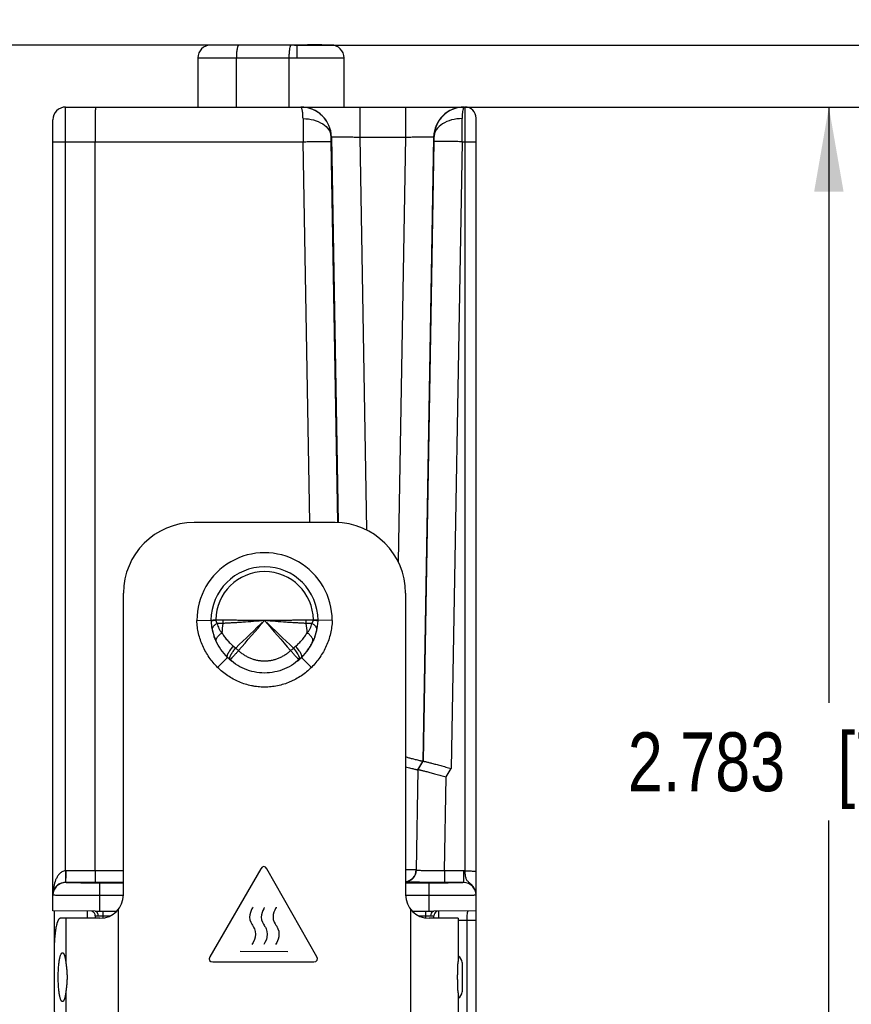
# Model space of a CAD drawing. Header units: inches. Extents: x 0 to 22, y 0 to 17.
# Tile 26 of 29: x 14.7 to 16.5, y 12.9 to 15. Entities that reach past the tile are written whole.
import ezdxf

# ---------------------------------------------------------------- set-up
doc = ezdxf.new("R2010")
doc.units = ezdxf.units.IN
doc.header["$LTSCALE"] = 1.21
doc.header["$MEASUREMENT"] = 0
doc.layers.get('0').update_dxf_attribs({"linetype": 'CONTINUOUS'})
for name, color, linetype in [('02___PRT_ALL_AXES', 7, 'CONTINUOUS'), ('03___PRT_ALL_CURVES', 7, 'CONTINUOUS'), ('DIMENSIONS', 7, 'CONTINUOUS'), ('FEATURES', 7, 'CONTINUOUS')]:
    doc.layers.add(name, color=color, linetype=linetype)
doc.styles.get("Standard").update_dxf_attribs({"font": 'txt', "width": 0.8})
doc.dimstyles.new('DIMSTYLE_1', dxfattribs={"dimtxt": 0.125, "dimasz": 0.18, "dimexe": 0.125, "dimexo": 0.0625, "dimgap": 0.0625, "dimtad": 0, "dimtih": 1, "dimtoh": 1, "dimdec": 3, "dimzin": 4, "dimdsep": 46, "dimtxsty": 'STANDARD', "dimblk": '_FILLED', "dimblk1": '_FILLED', "dimblk2": '_FILLED', "dimcen": 0.09, "dimadec": 0, "dimazin": 0, "dimtp": 0.001, "dimtm": 0.001, "dimtfac": 1, "dimtdec": 3, "dimtofl": 0, "dimtmove": 0, "dimatfit": 3, "dimldrblk": '_FILLED', "dimfxl": 1, "dimtolj": 1, "dimtzin": 4, "dimarcsym": 0})

# ---------------------------------------------------------------- blocks, each defined once
blk = doc.blocks.new('_FILLED')
at = {"color": 0, "linetype": 'BYBLOCK'}
blk.add_solid([(0, 0), (-1, 0.174), (-1, -0.174)], dxfattribs=at)
blk = doc.blocks.new('*D0')
at = {"layer": 'DIMENSIONS', "color": 2, "linetype": 'CONTINUOUS'}
for p, q in [((15.3941, 14.7845), (16.5797, 14.7845)), ((16.4547, 14.7845), (16.4547, 13.5181)), ((16.4547, 12.0017), (16.4547, 13.2681)), ((15.6672, 12.0017), (16.5797, 12.0017))]:
    blk.add_line(p, q, dxfattribs=at)
at = {"layer": 'DIMENSIONS', "color": 2, "linetype": 'CONTINUOUS', "xscale": 0.18, "yscale": 0.18, "zscale": 0.18}
for p, rotation in [((16.4547, 14.7845), 90), ((16.4547, 12.0017), 270)]:
    blk.add_blockref('_FILLED', p, dxfattribs=dict(at, rotation=rotation))
at = {"layer": 'DIMENSIONS', "color": 2, "linetype": 'CONTINUOUS', "insert": (16.4547, 13.4556), "char_height": 0.125, "width": 1.325, "attachment_point": 2, "line_spacing_factor": 0.9}
blk.add_mtext('2.783{\\Ftxt.shx;\\W1.000000;\\H0.125000; }[70.68]', dxfattribs=at)
blk = doc.blocks.new('*D10')
at = {"layer": 'DIMENSIONS', "color": 2, "linetype": 'CONTINUOUS'}
for p, q in [((15.1932, 14.9163), (13.9297, 14.9163)), ((14.0547, 14.9163), (14.0547, 13.4882)), ((14.0547, 11.8101), (14.0547, 13.2382)), ((15.1998, 11.8101), (13.9297, 11.8101))]:
    blk.add_line(p, q, dxfattribs=at)
at = {"layer": 'DIMENSIONS', "color": 2, "linetype": 'CONTINUOUS', "xscale": 0.18, "yscale": 0.18, "zscale": 0.18}
for p, rotation in [((14.0547, 14.9163), 90), ((14.0547, 11.8101), 270)]:
    blk.add_blockref('_FILLED', p, dxfattribs=dict(at, rotation=rotation))
at = {"layer": 'DIMENSIONS', "color": 2, "linetype": 'CONTINUOUS', "insert": (14.0547, 13.4257), "char_height": 0.125, "width": 1.225, "attachment_point": 2, "line_spacing_factor": 0.9}
blk.add_mtext('3.106{\\Ftxt.shx;\\W1.000000;\\H0.125000; }[78.9]', dxfattribs=at)
blk = doc.blocks.new('*D12')
at = {"layer": 'DIMENSIONS', "color": 2, "linetype": 'CONTINUOUS'}
for p, q in [((16.9659, 14.9163), (16.9659, 15.295)), ((16.9659, 15.295), (17.0834, 15.295)), ((15.3182, 14.9163), (17.0909, 14.9163)), ((15.6793, 14.7845), (17.0909, 14.7845)), ((16.9659, 14.7845), (16.9659, 14.4245))]:
    blk.add_line(p, q, dxfattribs=at)
at = {"layer": 'DIMENSIONS', "color": 2, "linetype": 'CONTINUOUS', "xscale": 0.18, "yscale": 0.18, "zscale": 0.18}
for p, rotation in [((16.9659, 14.9163), 270), ((16.9659, 14.7845), 90)]:
    blk.add_blockref('_FILLED', p, dxfattribs=dict(at, rotation=rotation))
at = {"layer": 'DIMENSIONS', "color": 2, "linetype": 'CONTINUOUS', "insert": (17.1459, 15.3575), "char_height": 0.125, "width": 1.125, "attachment_point": 1, "line_spacing_factor": 0.9}
blk.add_mtext('.132{\\Ftxt.shx;\\W1.000000;\\H0.125000; }[3.35]', dxfattribs=at)

msp = doc.modelspace()

# ---------------------------------------------------------------- linework, layer by layer
at = {"color": 7, "linetype": 'CONTINUOUS'}
for p, q in [((15.1404, 14.9167), (15.1404, 14.9163)), ((15.1404, 14.9167), (15.3963, 14.9167)), ((15.3963, 14.9163), (15.1404, 14.9163)), ((15.2002, 14.9163), (15.2002, 14.9167)), ((15.3112, 14.9167), (15.3112, 14.9163)), ((15.3238, 14.8887), (15.3238, 14.9163)), ((15.3463, 14.9171), (15.3463, 14.9167)), ((15.3463, 14.9171), (15.3766, 14.9171)), ((15.3766, 14.9167), (15.3766, 14.9171)), ((15.3963, 14.9163), (15.3963, 14.9167)), ((15.1128, 14.8887), (15.1128, 14.7845)), ((15.1128, 14.8887), (15.4238, 14.8887)), ((15.1954, 14.7845), (15.1954, 14.8887)), ((15.3065, 14.8887), (15.3065, 14.7845)), ((15.4238, 14.7845), (15.4238, 14.8887)), ((14.8314, 14.7108), (14.8317, 14.7845)), ((14.8317, 14.7845), (15.3316, 14.7845)), ((15.332, 14.7845), (15.6793, 14.7845)), ((15.457, 14.7845), (15.457, 14.7206)), ((15.5544, 14.7845), (15.5544, 14.7206)), ((15.6797, 14.7845), (15.681, 14.7845)), ((15.681, 13.1612), (15.681, 14.7845)), ((14.8047, 13.0762), (14.8047, 14.7575)), ((15.7047, 13.1097), (15.7047, 14.7608)), ((14.8314, 13.1613), (14.8314, 14.7108)), ((14.8314, 14.7108), (15.3366, 14.7108)), ((14.8947, 13.1613), (14.8947, 14.7108)), ((15.3507, 13.9015), (15.3366, 14.7108)), ((15.3964, 14.7206), (15.397, 14.7206)), ((15.3965, 14.7108), (15.3964, 14.7206)), ((15.4107, 13.9016), (15.3965, 14.7108)), ((15.397, 14.7206), (15.4113, 13.9013)), ((15.457, 14.7206), (15.4715, 13.8857)), ((15.457, 14.7206), (15.5544, 14.7206)), ((15.5544, 14.7206), (15.5386, 13.8189)), ((15.6143, 14.7206), (15.5912, 13.394)), ((15.6148, 14.7108), (15.5918, 13.3945)), ((15.6143, 14.7206), (15.6149, 14.7206)), ((15.6149, 14.7206), (15.6148, 14.7108)), ((15.6748, 14.7108), (15.6515, 13.3789)), ((15.6748, 14.7108), (15.681, 14.7108)), ((15.1108, 13.6933), (15.1408, 13.6938)), ((15.1454, 13.6937), (15.1509, 13.6942)), ((15.1509, 13.6946), (15.1509, 13.6942)), ((15.1667, 13.6943), (15.1509, 13.6942)), ((15.3584, 13.6942), (15.3426, 13.6943)), ((15.3584, 13.6942), (15.3585, 13.6946)), ((15.3584, 13.6942), (15.3653, 13.6935)), ((15.3639, 13.6943), (15.3585, 13.6946)), ((15.3686, 13.6938), (15.3639, 13.6943)), ((15.3986, 13.6933), (15.3686, 13.6938)), ((15.1885, 13.6387), (15.1933, 13.6348)), ((15.316, 13.6348), (15.3208, 13.6387)), ((15.1761, 13.615), (15.1549, 13.5937)), ((15.3281, 13.6102), (15.3264, 13.6116)), ((15.3544, 13.5937), (15.3332, 13.615)), ((15.5809, 13.3761), (15.5912, 13.394)), ((15.5815, 13.3766), (15.5918, 13.3945)), ((15.5918, 13.3945), (15.5912, 13.394)), ((15.5809, 13.3761), (15.5772, 13.1633)), ((15.5778, 13.1627), (15.5815, 13.3766)), ((15.5815, 13.3766), (15.5809, 13.3761)), ((15.6412, 13.3611), (15.6515, 13.3789)), ((15.6377, 13.1613), (15.6412, 13.3611)), ((14.8314, 13.1613), (14.8315, 13.1399)), ((14.9547, 13.1613), (14.8319, 13.1613)), ((14.8947, 13.1613), (14.8944, 13.1367)), ((15.5772, 13.1633), (15.5547, 13.1636)), ((15.5778, 13.1627), (15.5772, 13.1633)), ((15.6777, 13.1613), (15.6377, 13.1613)), ((15.6377, 13.1613), (15.6377, 13.1367)), ((15.6777, 13.1613), (15.6777, 13.1366)), ((14.8317, 13.1366), (14.8317, 13.1367)), ((14.9547, 13.1367), (14.8317, 13.1367)), ((14.9047, 13.0755), (14.9047, 13.1353)), ((14.9547, 13.1353), (14.9047, 13.1353)), ((15.6047, 13.1353), (15.5547, 13.1353)), ((15.6047, 13.0755), (15.6047, 13.1353)), ((15.6777, 13.1367), (15.6377, 13.1367)), ((14.9547, 13.1088), (14.9047, 13.1088)), ((15.6047, 13.1088), (15.5547, 13.1088)), ((15.7047, 12.1017), (15.7047, 13.1096)), ((14.8947, 13.0755), (14.8047, 13.0762)), ((14.8947, 13.0755), (14.9404, 13.0755)), ((14.8947, 13.0655), (14.8947, 13.0605)), ((14.8947, 13.0655), (14.9009, 13.0655)), ((14.9009, 13.0655), (14.9264, 13.0655)), ((14.9117, 13.061), (14.9117, 13.0755)), ((15.569, 13.0755), (15.6147, 13.0755)), ((15.5829, 13.0655), (15.6084, 13.0655)), ((15.5977, 13.061), (15.5977, 13.0755)), ((15.6084, 13.0655), (15.6147, 13.0655)), ((15.7047, 13.0762), (15.6147, 13.0755)), ((15.6147, 13.0605), (15.6147, 13.0655)), ((15.6246, 13.0755), (15.6246, 13.0605)), ((15.6847, 13.0561), (15.6661, 13.0559)), ((15.7047, 13.0561), (15.6847, 13.0561)), ((15.6847, 13.0561), (15.6847, 12.7949)), ((15.6747, 12.9667), (15.6747, 12.9043))]:
    msp.add_line(p, q, dxfattribs=at)
at = {"color": 3, "linetype": 'CONTINUOUS'}
for p, q in [((14.8072, 13.0762), (14.8072, 12.9988)), ((14.8772, 13.0756), (14.8772, 13.0605))]:
    msp.add_line(p, q, dxfattribs=at)
at = {"color": 7, "linetype": 'CONTINUOUS'}
for centre, radius, start, end in [((15.1404, 14.8887), 0.0276, 90, 180), ((15.3963, 14.8887), 0.0276, 0, 90), ((14.8317, 14.7575), 0.027, 90, 180), ((15.332, 14.7195), 0.065, 1.0155, 89.9925), ((15.6793, 14.7195), 0.065, 90.0075, 178.9845), ((15.681, 14.7608), 0.0236, 0, 90), ((33.3724, 14.7748), 18.0359, 180.04746, 180.20355), ((0.0667, 14.7695), 15.6082, 359.78431, 359.96468), ((15.2547, 13.6935), 0.1439, 359.9465, 180.0535), ((15.2547, 13.6935), 0.1139, 0.1866, 179.8134), ((15.2547, 13.6935), 0.1038, 0.6031, 179.3969), ((15.2483, 13.6978), 0.1076, 182.1372, 185.6821), ((15.2503, 13.698), 0.1096, 185.6716, 185.8151), ((15.2521, 13.6982), 0.1114, 185.8238, 189.292), ((15.1664, 13.2964), 0.3984, 92.2281, 93.0143), ((15.3303, 13.6591), 0.1665, 170.3196, 177.2244), ((15.1146, 13.6948), 0.0522, 351.5443, 359.5022), ((29.6551, -1.4273), 20.8809, 133.60221, 133.83508), ((-9.9275, 35.3636), 33.2225, 319.14083, 319.28684), ((5.2751, 3.1959), 14.4841, 46.11346, 46.4492), ((40.4366, 35.3634), 33.2222, 220.71316, 220.85917), ((15.3947, 13.6948), 0.0522, 180.4972, 188.4555), ((15.179, 13.6591), 0.1665, 2.7756, 9.6805), ((15.2583, 13.6981), 0.1103, 352.1108, 354.9449), ((15.2614, 13.6978), 0.1073, 354.9438, 357.8662), ((15.2617, 13.6978), 0.107, 356.1369, 357.2303), ((15.2569, 13.6991), 0.1163, 189.3311, 200.3555), ((15.2569, 13.6991), 0.1163, 192.8232, 195.9286), ((15.2579, 13.6994), 0.1173, 195.9273, 199.1654), ((15.2521, 13.6992), 0.1167, 339.6647, 348.9915), ((15.2521, 13.6992), 0.1166, 343.3862, 346.2539), ((15.36, 13.6746), 0.006, 347.1824, 350.8348), ((15.2545, 13.6987), 0.1142, 349.0198, 349.1997), ((15.2556, 13.6985), 0.1131, 349.1953, 351.9266), ((15.2569, 13.6983), 0.1118, 351.9313, 352.1167), ((15.2581, 13.6995), 0.1175, 199.1639, 202.3013), ((15.249, 13.7007), 0.1201, 329.3003, 331.3349), ((15.2496, 13.7004), 0.1194, 331.3363, 331.9279), ((15.2504, 13.6999), 0.1185, 331.9255, 334.3244), ((15.3525, 13.6508), 0.00517, 334.3314, 335.6821), ((15.3607, 13.8142), 0.2453, 226.9792, 228.8847), ((15.1496, 13.8132), 0.244, 311.11, 313.0261), ((15.2473, 13.7017), 0.1221, 322.8362, 323.2864), ((15.2474, 13.7017), 0.122, 323.2859, 325.8483), ((15.2476, 13.7015), 0.1217, 325.8489, 326.5418), ((15.248, 13.7013), 0.1213, 326.5411, 328.4741), ((15.2484, 13.701), 0.1208, 328.4748, 329.3014), ((15.2607, 13.7005), 0.1203, 223.2746, 225.342), ((15.2563, 13.6945), 0.1129, 224.7494, 228.1507), ((15.2571, 13.6953), 0.114, 228.145, 228.2651), ((15.2575, 13.6957), 0.1147, 228.2675, 231.4582), ((15.2519, 13.6956), 0.1145, 309.5221, 311.7219), ((15.2523, 13.6952), 0.1139, 311.7231, 312.3173), ((15.3269, 13.6115), 0.00183, 311.7169, 315.4332), ((15.2525, 13.695), 0.1136, 312.3173, 312.9157), ((15.2533, 13.6942), 0.1125, 312.9128, 315.2539), ((14.8319, 13.1093), 0.052, 89.9913, 90.4914), ((15.5522, 13.1638), 0.025, 275.7477, 358.966), ((15.5528, 13.1632), 0.025, 274.3606, 358.9652), ((15.6777, 13.1093), 0.052, 86.2735, 90.0003), ((14.8317, 13.1096), 0.027, 89.9953, 179.9953), ((15.6776, 13.1097), 0.027, 359.9688, 89.9686), ((15.6777, 13.1096), 0.027, 0.0047, 90.0047), ((14.9, 13.1106), 0.0954, 177.7185, 179.9968), ((14.8847, 13.0655), 0.01, 0, 69.6112), ((15.6247, 13.0655), 0.01, 110.3889, 179.9999), ((15.6597, 12.9667), 0.015, 0, 64.6052), ((15.6597, 12.9043), 0.015, 295.3948, 360)]:
    msp.add_arc(centre, radius, start, end, dxfattribs=at)
for points, knots in [([(15.1954, 14.8887), (15.1954, 14.8922), (15.1956, 14.8973), (15.1962, 14.9038), (15.1968, 14.908), (15.1975, 14.9114), (15.1981, 14.9137), (15.1988, 14.915), (15.1993, 14.9158), (15.1999, 14.9163), (15.2002, 14.9163)], [0, 0, 0, 0, 0.368682, 0.535792, 0.683181, 0.805586, 0.899147, 0.93455, 0.962497, 1, 1, 1, 1]), ([(15.31, 14.9153), (15.3097, 14.9149), (15.3092, 14.9136), (15.3082, 14.9104), (15.3073, 14.9049), (15.3066, 14.8973), (15.3065, 14.8917), (15.3065, 14.8887)], [0, 0, 0, 0, 0.062321, 0.147039, 0.377884, 0.672032, 1, 1, 1, 1]), ([(15.3112, 14.9163), (15.3111, 14.9163), (15.3106, 14.9162), (15.3102, 14.9157), (15.31, 14.9153)], [0, 0, 0, 0, 0.199478, 1, 1, 1, 1]), ([(14.895, 14.7845), (14.895, 14.7845), (14.895, 14.7843), (14.8949, 14.7841), (14.8949, 14.7836), (14.8949, 14.783), (14.8949, 14.7822), (14.8949, 14.7808), (14.8949, 14.7787), (14.8948, 14.7756), (14.8948, 14.7719), (14.8948, 14.7676), (14.8948, 14.7609), (14.8947, 14.7513), (14.8947, 14.7387), (14.8947, 14.725), (14.8947, 14.7156), (14.8947, 14.7108)], [0, 0, 0, 0, 0.001222, 0.004828, 0.010813, 0.019163, 0.029864, 0.042898, 0.075828, 0.117609, 0.167878, 0.226151, 0.291871, 0.443162, 0.615996, 0.804056, 1, 1, 1, 1]), ([(15.3365, 14.7599), (15.3364, 14.7634), (15.3363, 14.7683), (15.3356, 14.7743), (15.335, 14.7778), (15.3343, 14.7807), (15.3335, 14.7828), (15.3324, 14.7845), (15.3316, 14.7845)], [0, 0, 0, 0, 0.40652, 0.572741, 0.712255, 0.824113, 0.908263, 1, 1, 1, 1]), ([(15.3964, 14.7206), (15.3963, 14.729), (15.3927, 14.7459), (15.3782, 14.767), (15.3568, 14.7812), (15.34, 14.7845), (15.3316, 14.7845)], [0, 0, 0, 0, 0.250968, 0.50121, 0.750791, 1, 1, 1, 1]), ([(15.6797, 14.7845), (15.6714, 14.7845), (15.6545, 14.7812), (15.6331, 14.767), (15.6186, 14.7459), (15.615, 14.729), (15.6149, 14.7206)], [0, 0, 0, 0, 0.249209, 0.49879, 0.749032, 1, 1, 1, 1]), ([(15.6773, 14.7812), (15.6769, 14.78), (15.6762, 14.7772), (15.6751, 14.7702), (15.6749, 14.7642), (15.6749, 14.7599)], [0, 0, 0, 0, 0.171716, 0.397717, 1, 1, 1, 1]), ([(15.6797, 14.7845), (15.6792, 14.7845), (15.6784, 14.7837), (15.6778, 14.7825), (15.6774, 14.7817), (15.6773, 14.7812)], [0, 0, 0, 0, 0.35261, 0.634023, 1, 1, 1, 1]), ([(15.3365, 14.7599), (15.3441, 14.7599), (15.3588, 14.7581), (15.3781, 14.75), (15.3902, 14.739), (15.3953, 14.7286), (15.3963, 14.7232), (15.3964, 14.7206)], [0, 0, 0, 0, 0.291666, 0.560866, 0.794453, 0.899662, 1, 1, 1, 1]), ([(15.6749, 14.7599), (15.6673, 14.7599), (15.6526, 14.7581), (15.6332, 14.75), (15.6211, 14.739), (15.616, 14.7286), (15.615, 14.7232), (15.6149, 14.7206)], [0, 0, 0, 0, 0.291664, 0.560862, 0.794452, 0.899662, 1, 1, 1, 1]), ([(14.8047, 14.7103), (14.8047, 14.7103), (14.8049, 14.7103), (14.8052, 14.7104), (14.8059, 14.7104), (14.8068, 14.7105), (14.8079, 14.7105), (14.8098, 14.7106), (14.8127, 14.7106), (14.8167, 14.7107), (14.8213, 14.7107), (14.8263, 14.7108), (14.8297, 14.7108), (14.8314, 14.7108)], [0, 0, 0, 0, 0.005127, 0.019608, 0.043417, 0.076397, 0.118317, 0.168706, 0.292762, 0.444029, 0.616885, 0.804963, 1, 1, 1, 1]), ([(15.3366, 14.7108), (15.3404, 14.7108), (15.348, 14.711), (15.359, 14.7111), (15.3691, 14.7112), (15.3781, 14.7112), (15.3846, 14.7112), (15.389, 14.7112), (15.3915, 14.7111), (15.3935, 14.711), (15.395, 14.711), (15.3959, 14.7109), (15.3964, 14.7109), (15.3965, 14.7108)], [0, 0, 0, 0, 0.192776, 0.378654, 0.550062, 0.700783, 0.825238, 0.876057, 0.918653, 0.952607, 0.977576, 0.993396, 1, 1, 1, 1]), ([(15.397, 14.7206), (15.3971, 14.7207), (15.3976, 14.7207), (15.3985, 14.7209), (15.4, 14.7209), (15.402, 14.721), (15.4046, 14.721), (15.4089, 14.7211), (15.4154, 14.7211), (15.4244, 14.721), (15.4345, 14.7209), (15.4455, 14.7208), (15.4531, 14.7207), (15.457, 14.7206)], [0, 0, 0, 0, 0.006567, 0.022326, 0.047267, 0.081166, 0.123722, 0.174541, 0.298972, 0.449792, 0.62129, 0.807051, 1, 1, 1, 1]), ([(15.5544, 14.7206), (15.5582, 14.7207), (15.5658, 14.7208), (15.5768, 14.7209), (15.587, 14.721), (15.5959, 14.7211), (15.6024, 14.7211), (15.6068, 14.721), (15.6093, 14.721), (15.6113, 14.7209), (15.6129, 14.7209), (15.6137, 14.7207), (15.6143, 14.7207), (15.6143, 14.7206)], [0, 0, 0, 0, 0.192947, 0.378704, 0.550201, 0.701022, 0.825455, 0.876275, 0.918831, 0.95273, 0.977673, 0.993435, 1, 1, 1, 1]), ([(15.6748, 14.7108), (15.6709, 14.7108), (15.6633, 14.711), (15.6523, 14.7111), (15.6422, 14.7112), (15.6332, 14.7112), (15.6267, 14.7112), (15.6224, 14.7112), (15.6198, 14.7111), (15.6178, 14.711), (15.6163, 14.711), (15.6154, 14.7109), (15.6149, 14.7109), (15.6148, 14.7108)], [0, 0, 0, 0, 0.192776, 0.378654, 0.550062, 0.700783, 0.825238, 0.876057, 0.918653, 0.952607, 0.977576, 0.993396, 1, 1, 1, 1]), ([(15.681, 14.7108), (15.6826, 14.7108), (15.6856, 14.7108), (15.69, 14.7107), (15.694, 14.7107), (15.6975, 14.7107), (15.7001, 14.7106), (15.7018, 14.7106), (15.7028, 14.7105), (15.7036, 14.7105), (15.7042, 14.7105), (15.7044, 14.7104), (15.7047, 14.7104), (15.7047, 14.7104)], [0, 0, 0, 0, 0.194572, 0.38246, 0.555321, 0.706715, 0.830951, 0.881433, 0.923437, 0.956488, 0.98035, 0.994864, 1, 1, 1, 1]), ([(15.1549, 13.5937), (15.1483, 13.6003), (15.1393, 13.611), (15.1295, 13.6268), (15.1232, 13.6392), (15.1181, 13.6522), (15.1142, 13.6657), (15.1117, 13.6794), (15.1109, 13.6887), (15.1108, 13.6933)], [0, 0, 0, 0, 0.249713, 0.374718, 0.499747, 0.624775, 0.74984, 0.874978, 1, 1, 1, 1]), ([(15.1408, 13.6938), (15.1408, 13.6938), (15.1408, 13.6938), (15.1408, 13.6938), (15.1408, 13.6938), (15.1408, 13.6938), (15.1408, 13.6938), (15.1408, 13.6938), (15.1408, 13.6939), (15.1409, 13.6939), (15.1409, 13.6939), (15.141, 13.6939), (15.1411, 13.6939), (15.1412, 13.6939), (15.1415, 13.694), (15.1417, 13.694), (15.142, 13.6941), (15.1423, 13.6941), (15.1426, 13.6941), (15.143, 13.6942), (15.1436, 13.6942), (15.1444, 13.6943), (15.1451, 13.6943), (15.1454, 13.6943)], [0, 0, 0, 0, 0.000263, 0.001049, 0.002357, 0.004184, 0.006528, 0.009387, 0.01664, 0.025925, 0.037226, 0.050528, 0.065817, 0.102295, 0.146559, 0.198519, 0.258098, 0.325231, 0.399853, 0.481883, 0.571237, 0.771541, 1, 1, 1, 1]), ([(15.1408, 13.6927), (15.1408, 13.6927), (15.1409, 13.6927), (15.1409, 13.6928), (15.1411, 13.6928), (15.1413, 13.6929), (15.1416, 13.693), (15.1421, 13.6931), (15.1428, 13.6933), (15.1435, 13.6934), (15.1444, 13.6935), (15.1451, 13.6936), (15.1454, 13.6937)], [0, 0, 0, 0, 0.013468, 0.032311, 0.057457, 0.08926, 0.173333, 0.284983, 0.424075, 0.590053, 0.782258, 1, 1, 1, 1]), ([(15.1541, 13.6872), (15.1532, 13.6867), (15.1515, 13.6857), (15.1491, 13.684), (15.1472, 13.6822), (15.1456, 13.6804), (15.1444, 13.6786), (15.1436, 13.6768), (15.1433, 13.675), (15.1434, 13.6739), (15.1435, 13.6733)], [0, 0, 0, 0, 0.167361, 0.323139, 0.465848, 0.595038, 0.71104, 0.815233, 0.910242, 1, 1, 1, 1]), ([(15.1509, 13.6942), (15.1509, 13.6939), (15.151, 13.6932), (15.1513, 13.6922), (15.1517, 13.6912), (15.1521, 13.6903), (15.1525, 13.6894), (15.1532, 13.6884), (15.1537, 13.6877), (15.1541, 13.6872)], [0, 0, 0, 0, 0.139196, 0.275043, 0.405815, 0.53177, 0.653657, 0.771981, 1, 1, 1, 1]), ([(15.1662, 13.6871), (15.1641, 13.687), (15.1601, 13.6869), (15.156, 13.6871), (15.1541, 13.6872)], [0, 0, 0, 0, 0.512217, 1, 1, 1, 1]), ([(15.1541, 13.6872), (15.1545, 13.6853), (15.1555, 13.6816), (15.1572, 13.6771), (15.1589, 13.6738), (15.1601, 13.6718), (15.1612, 13.6703), (15.1619, 13.6693), (15.1625, 13.6686), (15.1631, 13.668), (15.1637, 13.6675), (15.164, 13.6672)], [0, 0, 0, 0, 0.255951, 0.506658, 0.630544, 0.753822, 0.815347, 0.876843, 0.907603, 0.93838, 1, 1, 1, 1]), ([(15.2547, 13.6935), (15.2469, 13.6926), (15.2316, 13.6911), (15.2125, 13.6898), (15.1976, 13.6889), (15.1868, 13.6883), (15.1763, 13.6878), (15.1695, 13.6873), (15.1662, 13.6871)], [0, 0, 0, 0, 0.263527, 0.521627, 0.646937, 0.768889, 0.88682, 1, 1, 1, 1]), ([(15.2547, 13.6935), (15.2469, 13.6932), (15.2316, 13.6931), (15.2126, 13.6934), (15.1978, 13.6937), (15.1871, 13.694), (15.1768, 13.6942), (15.17, 13.6943), (15.1667, 13.6943)], [0, 0, 0, 0, 0.264485, 0.523099, 0.648391, 0.770103, 0.887552, 1, 1, 1, 1]), ([(15.3426, 13.6943), (15.3393, 13.6943), (15.3325, 13.6942), (15.3222, 13.694), (15.3116, 13.6937), (15.2967, 13.6934), (15.2777, 13.6931), (15.2624, 13.6932), (15.2547, 13.6935)], [0, 0, 0, 0, 0.112448, 0.229897, 0.351609, 0.476901, 0.735515, 1, 1, 1, 1]), ([(15.3431, 13.6871), (15.3398, 13.6873), (15.333, 13.6878), (15.3226, 13.6883), (15.3118, 13.6889), (15.2969, 13.6898), (15.2778, 13.6911), (15.2624, 13.6926), (15.2547, 13.6935)], [0, 0, 0, 0, 0.11318, 0.231111, 0.353063, 0.478373, 0.736473, 1, 1, 1, 1]), ([(15.3552, 13.6872), (15.3533, 13.6871), (15.3492, 13.6869), (15.3452, 13.687), (15.3431, 13.6871)], [0, 0, 0, 0, 0.487782, 1, 1, 1, 1]), ([(15.3453, 13.6672), (15.3457, 13.6675), (15.3464, 13.6681), (15.3476, 13.6695), (15.349, 13.6714), (15.3504, 13.6738), (15.3517, 13.6763), (15.3528, 13.6789), (15.3541, 13.6825), (15.3548, 13.6853), (15.3552, 13.6872)], [0, 0, 0, 0, 0.061618, 0.123139, 0.246109, 0.36938, 0.493257, 0.618074, 0.744069, 1, 1, 1, 1]), ([(15.3986, 13.6933), (15.3984, 13.6887), (15.3976, 13.6794), (15.3951, 13.6657), (15.3913, 13.6522), (15.3862, 13.6392), (15.3799, 13.6268), (15.37, 13.611), (15.361, 13.6003), (15.3544, 13.5937)], [0, 0, 0, 0, 0.125006, 0.25007, 0.375095, 0.500131, 0.62516, 0.750188, 1, 1, 1, 1]), ([(15.3552, 13.6872), (15.3556, 13.6877), (15.3561, 13.6884), (15.3568, 13.6894), (15.3572, 13.6903), (15.3577, 13.6912), (15.3581, 13.6925), (15.3584, 13.6935), (15.3584, 13.6942)], [0, 0, 0, 0, 0.228088, 0.346425, 0.468345, 0.594361, 0.725198, 1, 1, 1, 1]), ([(15.3659, 13.6737), (15.366, 13.6742), (15.366, 13.6754), (15.3656, 13.6771), (15.3648, 13.6788), (15.3636, 13.6806), (15.362, 13.6823), (15.3601, 13.6841), (15.3578, 13.6857), (15.3561, 13.6867), (15.3552, 13.6872)], [0, 0, 0, 0, 0.08973, 0.18537, 0.290391, 0.407045, 0.536485, 0.678935, 0.833917, 1, 1, 1, 1]), ([(15.3653, 13.6935), (15.3657, 13.6934), (15.3664, 13.6933), (15.3671, 13.6932), (15.3676, 13.6931), (15.368, 13.693), (15.3682, 13.6929), (15.3684, 13.6928), (15.3684, 13.6928), (15.3685, 13.6927), (15.3685, 13.6927), (15.3685, 13.6927)], [0, 0, 0, 0, 0.410369, 0.575799, 0.714053, 0.824943, 0.908604, 0.940428, 0.965836, 0.985314, 1, 1, 1, 1]), ([(15.1521, 13.6487), (15.152, 13.649), (15.1518, 13.6496), (15.1515, 13.6509), (15.1516, 13.6523), (15.152, 13.6537), (15.1526, 13.6553), (15.1538, 13.6573), (15.1556, 13.6598), (15.158, 13.6623), (15.1608, 13.6648), (15.1629, 13.6664), (15.164, 13.6672)], [0, 0, 0, 0, 0.039515, 0.080218, 0.168169, 0.216882, 0.269238, 0.385609, 0.518073, 0.665925, 0.82755, 1, 1, 1, 1]), ([(15.164, 13.6672), (15.1656, 13.6646), (15.169, 13.6594), (15.1748, 13.6521), (15.1813, 13.6451), (15.1861, 13.6407), (15.1885, 13.6387)], [0, 0, 0, 0, 0.242994, 0.491036, 0.74361, 1, 1, 1, 1]), ([(15.3208, 13.6387), (15.3233, 13.6407), (15.328, 13.6451), (15.3345, 13.6521), (15.3403, 13.6594), (15.3437, 13.6646), (15.3453, 13.6672)], [0, 0, 0, 0, 0.256354, 0.508928, 0.756997, 1, 1, 1, 1]), ([(15.3572, 13.6487), (15.3574, 13.649), (15.3576, 13.6496), (15.3578, 13.6509), (15.3577, 13.6523), (15.3573, 13.6537), (15.3567, 13.6553), (15.3555, 13.6573), (15.3537, 13.6598), (15.3513, 13.6623), (15.3485, 13.6648), (15.3464, 13.6664), (15.3453, 13.6672)], [0, 0, 0, 0, 0.039514, 0.080223, 0.168198, 0.216924, 0.269292, 0.385679, 0.518146, 0.665987, 0.827586, 1, 1, 1, 1]), ([(15.1761, 13.615), (15.1657, 13.6253), (15.1554, 13.6399), (15.1488, 13.6561), (15.1479, 13.6586)], [0, 0, 0, 0, 0.847189, 1, 1, 1, 1]), ([(15.3615, 13.6587), (15.3605, 13.6561), (15.3539, 13.6399), (15.3436, 13.6253), (15.3332, 13.615)], [0, 0, 0, 0, 0.153125, 1, 1, 1, 1]), ([(15.1761, 13.615), (15.176, 13.6151), (15.1757, 13.6156), (15.1754, 13.6164), (15.1753, 13.6173), (15.1755, 13.6184), (15.1757, 13.6196), (15.1762, 13.6209), (15.1768, 13.6224), (15.1775, 13.6239), (15.1785, 13.6256), (15.1799, 13.628), (15.1821, 13.6311), (15.1851, 13.6349), (15.1874, 13.6374), (15.1885, 13.6387)], [0, 0, 0, 0, 0.026262, 0.054951, 0.087823, 0.125991, 0.170033, 0.220177, 0.276455, 0.338685, 0.406541, 0.479649, 0.639791, 0.815047, 1, 1, 1, 1]), ([(15.1805, 13.6115), (15.1805, 13.6118), (15.1804, 13.6124), (15.1805, 13.6133), (15.1807, 13.6143), (15.181, 13.6155), (15.1815, 13.6167), (15.1821, 13.618), (15.1827, 13.6195), (15.1835, 13.621), (15.1844, 13.6226), (15.1855, 13.6242), (15.1866, 13.6259), (15.1882, 13.6283), (15.1904, 13.6313), (15.1923, 13.6336), (15.1933, 13.6348)], [0, 0, 0, 0, 0.029168, 0.062969, 0.101768, 0.145699, 0.194769, 0.248888, 0.307834, 0.371333, 0.43909, 0.51077, 0.585997, 0.66438, 0.828881, 1, 1, 1, 1]), ([(15.1994, 13.6294), (15.1988, 13.6287), (15.1976, 13.6274), (15.1958, 13.6254), (15.1941, 13.6235), (15.1924, 13.6217), (15.1909, 13.62), (15.1894, 13.6184), (15.188, 13.6169), (15.1867, 13.6155), (15.1855, 13.6143), (15.1846, 13.6133), (15.1839, 13.6126), (15.1835, 13.6122), (15.1831, 13.6118), (15.1827, 13.6114), (15.1824, 13.6111), (15.1821, 13.6109), (15.1819, 13.6106), (15.1817, 13.6105), (15.1815, 13.6104), (15.1815, 13.6103), (15.1814, 13.6103), (15.1813, 13.6102), (15.1813, 13.6102), (15.1813, 13.6102), (15.1812, 13.6102), (15.1812, 13.6102), (15.1812, 13.6102), (15.1812, 13.6102), (15.1812, 13.6102), (15.1812, 13.6102)], [0, 0, 0, 0, 0.101236, 0.200777, 0.29765, 0.39089, 0.479731, 0.563499, 0.641524, 0.71319, 0.777919, 0.835135, 0.86077, 0.884361, 0.905869, 0.925252, 0.942472, 0.957493, 0.970291, 0.980843, 0.985269, 0.989124, 0.992402, 0.9951, 0.997212, 0.998048, 0.998736, 0.999275, 0.999664, 0.999905, 1, 1, 1, 1]), ([(15.1994, 13.6294), (15.2012, 13.6277), (15.2051, 13.6244), (15.2114, 13.6201), (15.218, 13.6163), (15.2249, 13.6132), (15.2321, 13.6107), (15.2395, 13.6089), (15.2458, 13.608), (15.2509, 13.6077), (15.2559, 13.6075), (15.2623, 13.6078), (15.2698, 13.6089), (15.2772, 13.6107), (15.2844, 13.6132), (15.2913, 13.6163), (15.2979, 13.6201), (15.3042, 13.6244), (15.3081, 13.6277), (15.31, 13.6294)], [0, 0, 0, 0, 0.062471, 0.124948, 0.187433, 0.249928, 0.312431, 0.374947, 0.437475, 0.468748, 0.500023, 0.562556, 0.625077, 0.687589, 0.750087, 0.812578, 0.875059, 0.937532, 1, 1, 1, 1]), ([(15.3264, 13.6116), (15.326, 13.612), (15.3251, 13.613), (15.3236, 13.6146), (15.3218, 13.6164), (15.3197, 13.6186), (15.3179, 13.6206), (15.3163, 13.6223), (15.3147, 13.6241), (15.3125, 13.6265), (15.3108, 13.6284), (15.31, 13.6294)], [0, 0, 0, 0, 0.072249, 0.163491, 0.272112, 0.396132, 0.533434, 0.606346, 0.681709, 0.838332, 1, 1, 1, 1]), ([(15.316, 13.6348), (15.3172, 13.6335), (15.3193, 13.6308), (15.3222, 13.6268), (15.3243, 13.6235), (15.3258, 13.621), (15.3267, 13.6193), (15.3274, 13.6177), (15.328, 13.6162), (15.3285, 13.6148), (15.3288, 13.6136), (15.3289, 13.6125), (15.3289, 13.6116), (15.3287, 13.6109), (15.3284, 13.6105), (15.3283, 13.6103), (15.3282, 13.6102)], [0, 0, 0, 0, 0.184977, 0.360973, 0.522285, 0.596047, 0.66455, 0.727378, 0.784155, 0.834627, 0.878737, 0.916599, 0.948638, 0.975835, 0.988163, 1, 1, 1, 1]), ([(15.3332, 13.615), (15.3334, 13.6151), (15.3337, 13.6156), (15.3339, 13.6163), (15.334, 13.6172), (15.3339, 13.6183), (15.3336, 13.6195), (15.3331, 13.6208), (15.3325, 13.6223), (15.3318, 13.6239), (15.3308, 13.6255), (15.3294, 13.6279), (15.3272, 13.631), (15.3242, 13.6349), (15.322, 13.6374), (15.3208, 13.6387)], [0, 0, 0, 0, 0.02562, 0.053774, 0.086259, 0.124188, 0.168107, 0.218209, 0.274502, 0.336799, 0.404772, 0.478045, 0.638635, 0.814446, 1, 1, 1, 1]), ([(15.3332, 13.615), (15.328, 13.6098), (15.3167, 13.6003), (15.2911, 13.5863), (15.2547, 13.5788), (15.2182, 13.5863), (15.1927, 13.6003), (15.1813, 13.6098), (15.1761, 13.615)], [0, 0, 0, 0, 0.125422, 0.250581, 0.5, 0.749419, 0.874578, 1, 1, 1, 1]), ([(15.1812, 13.6102), (15.1811, 13.6102), (15.181, 13.6104), (15.1807, 13.6109), (15.1806, 13.6113), (15.1805, 13.6115)], [0, 0, 0, 0, 0.230913, 0.470306, 1, 1, 1, 1]), ([(15.3544, 13.5937), (15.3511, 13.5905), (15.3443, 13.5842), (15.3332, 13.5759), (15.3233, 13.5698), (15.3151, 13.5656), (15.3066, 13.5618), (15.2957, 13.5578), (15.2823, 13.5544), (15.2685, 13.5523), (15.2547, 13.5516), (15.2431, 13.5522), (15.2339, 13.5533), (15.2248, 13.555), (15.2136, 13.5578), (15.2005, 13.5626), (15.188, 13.5686), (15.1762, 13.5759), (15.165, 13.5842), (15.1582, 13.5905), (15.1549, 13.5937)], [0, 0, 0, 0, 0.062466, 0.124974, 0.187466, 0.218719, 0.249976, 0.31248, 0.374985, 0.437483, 0.499981, 0.562481, 0.59374, 0.624999, 0.6875, 0.750001, 0.812494, 0.874998, 0.937524, 1, 1, 1, 1]), ([(15.5912, 13.394), (15.5911, 13.394), (15.5908, 13.394), (15.5903, 13.3941), (15.5894, 13.3943), (15.5883, 13.3945), (15.5868, 13.3948), (15.5843, 13.3954), (15.5805, 13.3964), (15.5751, 13.3977), (15.569, 13.3994), (15.562, 13.4012), (15.5572, 13.4025), (15.5547, 13.4032)], [0, 0, 0, 0, 0.00626, 0.021056, 0.044401, 0.076201, 0.116268, 0.164307, 0.283077, 0.42965, 0.600584, 0.792061, 1, 1, 1, 1]), ([(15.5918, 13.3945), (15.5918, 13.3945), (15.592, 13.3945), (15.5922, 13.3944), (15.5927, 13.3944), (15.5935, 13.3942), (15.5949, 13.3939), (15.597, 13.3934), (15.5996, 13.3928), (15.6026, 13.392), (15.6062, 13.3911), (15.6117, 13.3897), (15.6194, 13.3877), (15.6295, 13.385), (15.6403, 13.382), (15.6477, 13.38), (15.6515, 13.3789)], [0, 0, 0, 0, 0.002035, 0.006421, 0.013202, 0.022369, 0.047784, 0.082401, 0.125777, 0.177445, 0.236826, 0.303267, 0.454561, 0.625314, 0.809371, 1, 1, 1, 1]), ([(15.5547, 13.3826), (15.5565, 13.3821), (15.5601, 13.3811), (15.5651, 13.3798), (15.5696, 13.3787), (15.5733, 13.3777), (15.5764, 13.377), (15.5784, 13.3765), (15.5796, 13.3763), (15.5802, 13.3762), (15.5806, 13.3761), (15.5808, 13.3761), (15.5809, 13.3761)], [0, 0, 0, 0, 0.214528, 0.408635, 0.579352, 0.723944, 0.840003, 0.925573, 0.956393, 0.979089, 0.9936, 1, 1, 1, 1]), ([(15.5815, 13.3766), (15.5815, 13.3766), (15.5817, 13.3766), (15.5819, 13.3766), (15.5824, 13.3765), (15.5832, 13.3764), (15.5846, 13.3761), (15.5867, 13.3756), (15.5892, 13.3749), (15.5923, 13.3742), (15.5959, 13.3733), (15.6014, 13.3718), (15.6091, 13.3698), (15.6192, 13.3671), (15.63, 13.3642), (15.6374, 13.3621), (15.6412, 13.3611)], [0, 0, 0, 0, 0.002035, 0.006421, 0.013202, 0.022369, 0.047784, 0.082401, 0.125777, 0.177445, 0.236826, 0.303267, 0.454561, 0.625314, 0.809371, 1, 1, 1, 1]), ([(14.8314, 13.1613), (14.8288, 13.1612), (14.8237, 13.1596), (14.8179, 13.1546), (14.8136, 13.1486), (14.8093, 13.14), (14.806, 13.1285), (14.8049, 13.1191), (14.8047, 13.1144)], [0, 0, 0, 0, 0.133999, 0.263462, 0.389339, 0.51317, 0.757424, 1, 1, 1, 1]), ([(14.8319, 13.1613), (14.8319, 13.1571), (14.8319, 13.15), (14.8318, 13.1429), (14.8315, 13.1399)], [0, 0, 0, 0, 0.57976, 1, 1, 1, 1]), ([(15.6377, 13.1613), (15.6339, 13.1612), (15.6263, 13.1612), (15.6153, 13.1612), (15.6051, 13.1613), (15.5962, 13.1615), (15.5897, 13.1617), (15.5853, 13.1619), (15.5828, 13.162), (15.5808, 13.1622), (15.5792, 13.1623), (15.5784, 13.1625), (15.5778, 13.1626), (15.5778, 13.1627)], [0, 0, 0, 0, 0.19279, 0.378391, 0.549801, 0.700521, 0.824866, 0.875646, 0.918189, 0.952097, 0.977092, 0.993002, 1, 1, 1, 1]), ([(15.681, 13.1612), (15.6826, 13.1612), (15.6856, 13.1611), (15.69, 13.1611), (15.694, 13.1611), (15.6975, 13.161), (15.7001, 13.161), (15.7018, 13.1609), (15.7028, 13.1609), (15.7036, 13.1609), (15.7042, 13.1608), (15.7044, 13.1608), (15.7047, 13.1608), (15.7047, 13.1607)], [0, 0, 0, 0, 0.194572, 0.38246, 0.555321, 0.706714, 0.830951, 0.881433, 0.923437, 0.956487, 0.980349, 0.994864, 1, 1, 1, 1]), ([(15.7047, 13.1097), (15.7047, 13.1123), (15.7039, 13.1176), (15.7008, 13.1248), (15.6961, 13.1309), (15.6907, 13.1356), (15.6864, 13.1394), (15.6841, 13.1431), (15.6826, 13.1473), (15.6816, 13.1534), (15.6812, 13.1585), (15.681, 13.1612)], [0, 0, 0, 0, 0.133866, 0.266875, 0.397467, 0.521635, 0.633211, 0.68599, 0.740959, 0.863809, 1, 1, 1, 1]), ([(14.8315, 13.1399), (14.8315, 13.1394), (14.8316, 13.1387), (14.8318, 13.1377), (14.8318, 13.1371), (14.8316, 13.1368), (14.8316, 13.1367)], [0, 0, 0, 0, 0.415291, 0.725409, 0.918851, 1, 1, 1, 1]), ([(14.8317, 13.1367), (14.829, 13.1367), (14.824, 13.136), (14.8163, 13.1326), (14.8097, 13.1268), (14.8055, 13.1187), (14.8047, 13.1132), (14.8047, 13.1106)], [0, 0, 0, 0, 0.195108, 0.356173, 0.605466, 0.810751, 1, 1, 1, 1]), ([(14.9047, 13.1353), (14.8999, 13.1353), (14.8906, 13.1354), (14.8771, 13.1354), (14.8646, 13.1355), (14.8551, 13.1357), (14.8484, 13.1358), (14.8442, 13.1359), (14.8405, 13.136), (14.8374, 13.1361), (14.835, 13.1362), (14.8334, 13.1363), (14.8325, 13.1364), (14.8321, 13.1365), (14.8318, 13.1365), (14.8317, 13.1366), (14.8317, 13.1366)], [0, 0, 0, 0, 0.19497, 0.382495, 0.555293, 0.706757, 0.772627, 0.831044, 0.881468, 0.92341, 0.956469, 0.980341, 0.988755, 0.99481, 0.998517, 1, 1, 1, 1]), ([(15.6377, 13.1367), (15.6283, 13.1367), (15.6104, 13.1368), (15.5863, 13.137), (15.568, 13.1373), (15.5582, 13.1376), (15.5546, 13.1379)], [0, 0, 0, 0, 0.341159, 0.643326, 0.871671, 1, 1, 1, 1]), ([(15.6777, 13.1366), (15.6777, 13.1366), (15.6775, 13.1365), (15.6773, 13.1365), (15.6768, 13.1364), (15.6759, 13.1363), (15.6743, 13.1362), (15.6719, 13.1361), (15.6688, 13.136), (15.6652, 13.1359), (15.6609, 13.1358), (15.6542, 13.1357), (15.6447, 13.1355), (15.6322, 13.1354), (15.6187, 13.1354), (15.6094, 13.1353), (15.6047, 13.1353)], [0, 0, 0, 0, 0.001483, 0.00519, 0.011245, 0.019659, 0.043531, 0.07659, 0.118532, 0.168956, 0.227373, 0.293243, 0.444707, 0.617505, 0.80503, 1, 1, 1, 1]), ([(14.9047, 13.1088), (14.8982, 13.1088), (14.8854, 13.1088), (14.8669, 13.1089), (14.8522, 13.1089), (14.8414, 13.109), (14.8342, 13.109), (14.8276, 13.1091), (14.8218, 13.1092), (14.8168, 13.1092), (14.8126, 13.1093), (14.8096, 13.1094), (14.8077, 13.1094), (14.8067, 13.1095), (14.8058, 13.1095), (14.8052, 13.1095), (14.8049, 13.1096), (14.8047, 13.1096), (14.8047, 13.1096)], [0, 0, 0, 0, 0.195048, 0.382651, 0.555524, 0.634352, 0.707057, 0.772958, 0.831402, 0.881847, 0.923795, 0.956846, 0.969939, 0.980692, 0.989082, 0.995096, 0.998728, 1, 1, 1, 1]), ([(15.7047, 13.1096), (15.7047, 13.1096), (15.7044, 13.1096), (15.7041, 13.1095), (15.7035, 13.1095), (15.7027, 13.1095), (15.7016, 13.1094), (15.6997, 13.1094), (15.6968, 13.1093), (15.6926, 13.1092), (15.6875, 13.1092), (15.6817, 13.1091), (15.6752, 13.109), (15.6679, 13.109), (15.6571, 13.1089), (15.6424, 13.1089), (15.6239, 13.1088), (15.6112, 13.1088), (15.6047, 13.1088)], [0, 0, 0, 0, 0.001272, 0.004904, 0.010918, 0.019308, 0.030061, 0.043154, 0.076205, 0.118153, 0.168598, 0.227042, 0.292943, 0.365648, 0.444476, 0.617349, 0.804952, 1, 1, 1, 1]), ([(14.901, 13.0655), (14.901, 13.0665), (14.9006, 13.0699), (14.899, 13.0736), (14.8968, 13.0749)], [0, 0, 0, 0, 0.287443, 1, 1, 1, 1]), ([(15.6084, 13.0655), (15.6084, 13.0674), (15.609, 13.0709), (15.6112, 13.0741), (15.6125, 13.0748)], [0, 0, 0, 0, 0.553051, 1, 1, 1, 1]), ([(15.6881, 13.0761), (15.6877, 13.0761), (15.6869, 13.0758), (15.6862, 13.0745), (15.6857, 13.0726), (15.6851, 13.069), (15.6848, 13.0634), (15.6847, 13.0586), (15.6847, 13.0561)], [0, 0, 0, 0, 0.049917, 0.113926, 0.204529, 0.323781, 0.633693, 1, 1, 1, 1])]:
    msp.add_open_spline(points, degree=3, knots=knots, dxfattribs=at)
for points in [[(15.1408, 13.6926), (15.1408, 13.6927), (15.1408, 13.6927), (15.1408, 13.6927)], [(15.3685, 13.6927), (15.3685, 13.6927), (15.3685, 13.6927), (15.3685, 13.6926)]]:
    msp.add_open_spline(points, degree=3, dxfattribs=at)
at = {"layer": '02___PRT_ALL_AXES', "color": 7, "linetype": 'CONTINUOUS'}
for p, q in [((14.832, 13.0605), (14.832, 12.9687)), ((15.6661, 13.0605), (15.6661, 12.9687)), ((14.832, 12.9022), (14.832, 12.8105)), ((15.6661, 12.9022), (15.6661, 12.8105))]:
    msp.add_line(p, q, dxfattribs=at)
for points, knots in [([(14.816, 12.9355), (14.816, 12.9388), (14.8161, 12.9455), (14.8165, 12.9537), (14.817, 12.9599), (14.8175, 12.9643), (14.818, 12.9684), (14.8186, 12.9721), (14.8192, 12.9755), (14.8199, 12.9786), (14.8207, 12.9812), (14.8214, 12.9831), (14.8219, 12.9844), (14.8224, 12.9852), (14.8228, 12.9859), (14.8232, 12.9864), (14.8237, 12.9869), (14.8241, 12.9872), (14.8246, 12.9874), (14.8249, 12.9875), (14.825, 12.9875)], [0, 0, 0, 0, 0.187584, 0.368277, 0.45385, 0.535215, 0.611643, 0.682426, 0.746947, 0.804685, 0.855185, 0.898169, 0.916799, 0.933521, 0.948378, 0.96145, 0.972869, 0.982847, 0.991726, 1, 1, 1, 1]), ([(14.825, 12.9875), (14.8252, 12.9875), (14.8255, 12.9874), (14.826, 12.9872), (14.8265, 12.9867), (14.827, 12.9862), (14.8275, 12.9855), (14.828, 12.9846), (14.8284, 12.9836), (14.8289, 12.9825), (14.8293, 12.9812), (14.8299, 12.9792), (14.8306, 12.9765), (14.8313, 12.9727), (14.8318, 12.9701), (14.832, 12.9687)], [0, 0, 0, 0, 0.024142, 0.050456, 0.080641, 0.115806, 0.156581, 0.203316, 0.256198, 0.31531, 0.380626, 0.452068, 0.612859, 0.796285, 1, 1, 1, 1]), ([(14.832, 12.9687), (14.8323, 12.9662), (14.833, 12.9611), (14.8339, 12.953), (14.8345, 12.9443), (14.8347, 12.9385), (14.8347, 12.9355)], [0, 0, 0, 0, 0.223663, 0.469888, 0.731182, 1, 1, 1, 1]), ([(15.6661, 12.9022), (15.6661, 12.9034), (15.6661, 12.9059), (15.6659, 12.9111), (15.6657, 12.918), (15.6654, 12.9266), (15.6653, 12.9355), (15.6654, 12.9443), (15.6657, 12.953), (15.6659, 12.9598), (15.6661, 12.965), (15.6661, 12.9675), (15.6661, 12.9687)], [0, 0, 0, 0, 0.053945, 0.111284, 0.234214, 0.365093, 0.500009, 0.634924, 0.7658, 0.888723, 0.946057, 1, 1, 1, 1]), ([(14.825, 12.8835), (14.8249, 12.8835), (14.8246, 12.8835), (14.8241, 12.8837), (14.8237, 12.884), (14.8232, 12.8845), (14.8228, 12.885), (14.8224, 12.8857), (14.8219, 12.8865), (14.8214, 12.8878), (14.8207, 12.8897), (14.8199, 12.8923), (14.8192, 12.8954), (14.8186, 12.8988), (14.818, 12.9026), (14.8175, 12.9067), (14.817, 12.911), (14.8165, 12.9173), (14.8161, 12.9254), (14.816, 12.9321), (14.816, 12.9355)], [0, 0, 0, 0, 0.008274, 0.017153, 0.027131, 0.03855, 0.051622, 0.066479, 0.083201, 0.101831, 0.144815, 0.195315, 0.253053, 0.317574, 0.388357, 0.464785, 0.54615, 0.631723, 0.812416, 1, 1, 1, 1]), ([(14.8347, 12.9355), (14.8347, 12.9325), (14.8345, 12.9266), (14.8339, 12.918), (14.833, 12.9099), (14.8323, 12.9047), (14.832, 12.9022)], [0, 0, 0, 0, 0.26881, 0.530104, 0.776333, 1, 1, 1, 1]), ([(14.832, 12.9022), (14.8318, 12.9008), (14.8313, 12.8982), (14.8306, 12.8945), (14.8299, 12.8917), (14.8293, 12.8897), (14.8289, 12.8884), (14.8284, 12.8873), (14.828, 12.8863), (14.8275, 12.8854), (14.827, 12.8847), (14.8265, 12.8842), (14.826, 12.8838), (14.8255, 12.8835), (14.8252, 12.8835), (14.825, 12.8835)], [0, 0, 0, 0, 0.203715, 0.387141, 0.547932, 0.619374, 0.68469, 0.743802, 0.796684, 0.843419, 0.884194, 0.919359, 0.949544, 0.975858, 1, 1, 1, 1])]:
    msp.add_open_spline(points, degree=3, knots=knots, dxfattribs=at)
at = {"layer": '03___PRT_ALL_CURVES', "color": 40, "linetype": 'CONTINUOUS'}
for p, q in [((15.247, 13.1659), (15.1384, 12.9788)), ((15.3658, 12.979), (15.2595, 13.1659)), ((15.2336, 13.0158), (15.2304, 13.0091)), ((15.2587, 13.0157), (15.2555, 13.009)), ((15.2837, 13.0161), (15.2805, 13.0094)), ((15.2304, 13.0091), (15.228, 13.0049)), ((15.2555, 13.009), (15.2531, 13.0048)), ((15.2805, 13.0094), (15.2781, 13.0052)), ((15.2029, 12.9905), (15.3045, 12.9903)), ((15.1446, 12.968), (15.3594, 12.9682))]:
    msp.add_line(p, q, dxfattribs=at)
for points in [[(15.2595, 13.1659), (15.256, 13.1718), (15.2505, 13.1718), (15.247, 13.1659)], [(15.2295, 13.0839), (15.2295, 13.0839), (15.2176, 13.0655), (15.2252, 13.0521)], [(15.2546, 13.0837), (15.2546, 13.0837), (15.2427, 13.0654), (15.2503, 13.0521)], [(15.2796, 13.0842), (15.2796, 13.0842), (15.2677, 13.0658), (15.2753, 13.0525)], [(15.2252, 13.0521), (15.232, 13.0402), (15.2297, 13.045), (15.233, 13.0381)], [(15.233, 13.0381), (15.2362, 13.0313), (15.2354, 13.0217), (15.2336, 13.0158)], [(15.2503, 13.0521), (15.2571, 13.0401), (15.2548, 13.0449), (15.2581, 13.038)], [(15.2581, 13.038), (15.2613, 13.0312), (15.2605, 13.0216), (15.2587, 13.0157)], [(15.2753, 13.0525), (15.2821, 13.0405), (15.2798, 13.0453), (15.2831, 13.0384)], [(15.2831, 13.0384), (15.2863, 13.0316), (15.2855, 13.022), (15.2837, 13.0161)], [(15.1384, 12.9788), (15.135, 12.9729), (15.1377, 12.968), (15.1446, 12.968)], [(15.3594, 12.9682), (15.3663, 12.9682), (15.3692, 12.9731), (15.3658, 12.979)]]:
    msp.add_open_spline(points, degree=3, dxfattribs=at)
at = {"layer": 'FEATURES', "color": 7, "linetype": 'CONTINUOUS'}
for p, q in [((15.4047, 13.9015), (15.1047, 13.9015)), ((14.9547, 13.1105), (14.9547, 13.7515)), ((15.5547, 13.7515), (15.5547, 13.1105)), ((14.9432, 13.0787), (14.9432, 12.7923)), ((15.5661, 12.7923), (15.5661, 13.0787)), ((14.9047, 13.0605), (14.82, 13.0605)), ((15.6661, 13.0605), (15.6047, 13.0605)), ((14.807, 12.9855), (14.807, 12.8855))]:
    msp.add_line(p, q, dxfattribs=at)
for centre, radius, start, end in [((15.1047, 13.7515), 0.15, 90, 180), ((15.4047, 13.7515), 0.15, 0, 90), ((14.9047, 13.1105), 0.05, 270, 360), ((15.6047, 13.1105), 0.05, 180, 270)]:
    msp.add_arc(centre, radius, start, end, dxfattribs=at)
for points, knots in [([(14.82, 13.0605), (14.8198, 13.0605), (14.8193, 13.0604), (14.8187, 13.0601), (14.818, 13.0596), (14.8174, 13.059), (14.8168, 13.0582), (14.8162, 13.0572), (14.8156, 13.056), (14.815, 13.0547), (14.8144, 13.0532), (14.8136, 13.0509), (14.8127, 13.0476), (14.8116, 13.0433), (14.8107, 13.0383), (14.8099, 13.0329), (14.8091, 13.027), (14.8085, 13.0207), (14.8077, 13.0117), (14.8071, 12.9999), (14.807, 12.9903), (14.807, 12.9855)], [0, 0, 0, 0, 0.008271, 0.017153, 0.027131, 0.038547, 0.051618, 0.066478, 0.083204, 0.101831, 0.122372, 0.14482, 0.195326, 0.253059, 0.317583, 0.388362, 0.464781, 0.546157, 0.631748, 0.812375, 1, 1, 1, 1]), ([(14.807, 12.8855), (14.807, 12.8806), (14.8071, 12.871), (14.8077, 12.8592), (14.8085, 12.8502), (14.8091, 12.8439), (14.8099, 12.838), (14.8107, 12.8326), (14.8116, 12.8277), (14.8127, 12.8233), (14.8136, 12.82), (14.8144, 12.8177), (14.815, 12.8162), (14.8156, 12.8149), (14.8162, 12.8137), (14.8168, 12.8127), (14.8174, 12.8119), (14.818, 12.8113), (14.8187, 12.8108), (14.8193, 12.8105), (14.8198, 12.8105), (14.82, 12.8105)], [0, 0, 0, 0, 0.187625, 0.368252, 0.453843, 0.535219, 0.611638, 0.682417, 0.746941, 0.804674, 0.85518, 0.877628, 0.898169, 0.916796, 0.933522, 0.948382, 0.961453, 0.972869, 0.982847, 0.991729, 1, 1, 1, 1])]:
    msp.add_open_spline(points, degree=3, knots=knots, dxfattribs=at)

# ---------------------------------------------------------------- dimensions: what is measured, and where the dimension line sits
at = {"layer": 'DIMENSIONS', "color": 2, "linetype": 'CONTINUOUS'}
for base, p1, p2, angle, picture, middle in [((16.9659, 14.7845), (15.2557, 14.9163), (15.6168, 14.7845), 270, '*D12', (17.7084, 15.295)), ((14.0547, 11.8101), (15.2557, 14.9163), (15.2623, 11.8101), 270, '*D10', (14.0547, 13.3632)), ((16.4547, 14.7845), (15.6047, 12.0017), (15.3316, 14.7845), 90, '*D0', (16.4547, 13.3931))]:
    dim = msp.add_linear_dim(base=base, p1=p1, p2=p2, angle=angle, dimstyle='DIMSTYLE_1', dxfattribs=at)
    dim.commit()
    dim.dimension.update_dxf_attribs({"geometry": picture, "text_midpoint": middle, "dimtype": 160})

doc.saveas('drawing.dxf')
